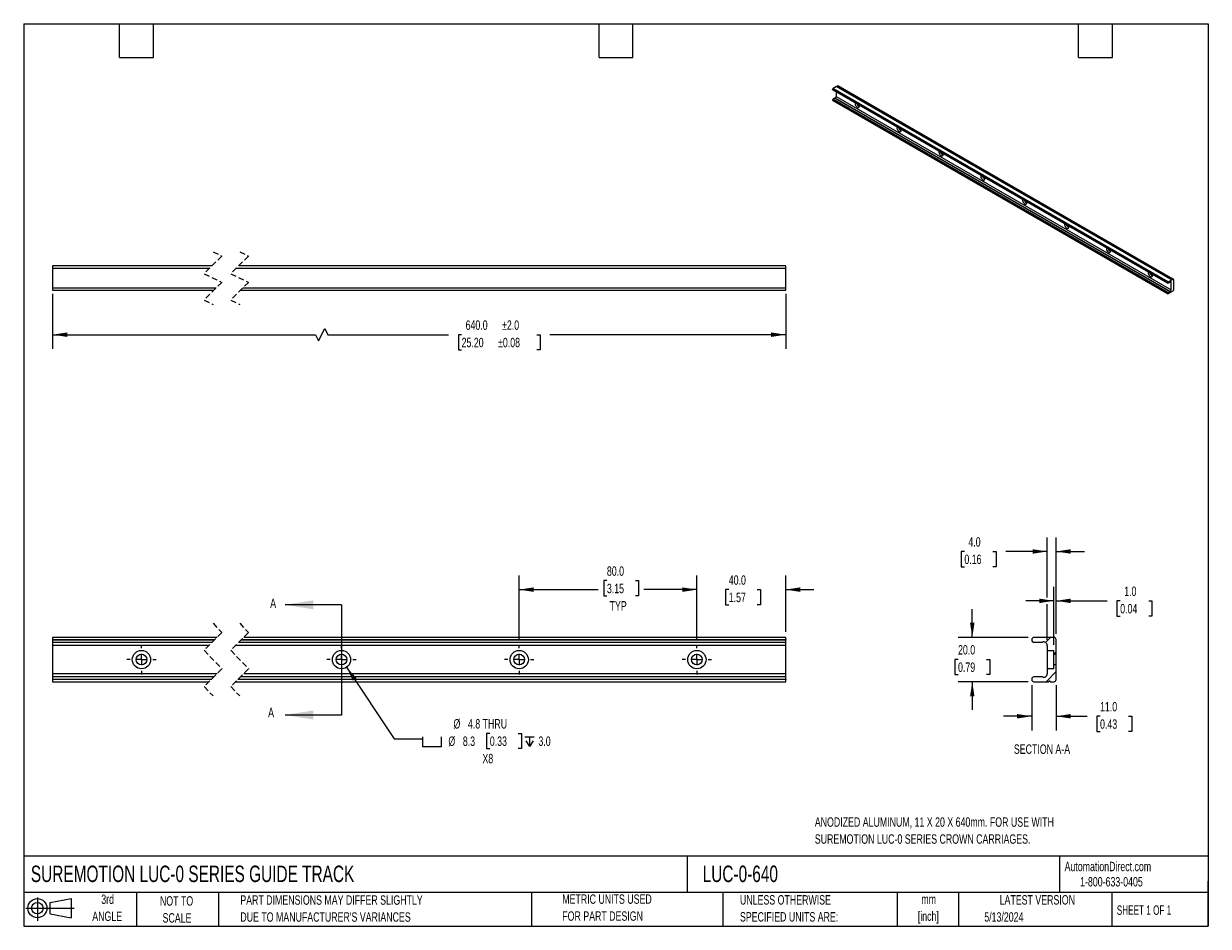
# Model space of a CAD drawing. Header units: millimetres. Extents: x 13 to 546, y 13 to 419.
import ezdxf

# ---------------------------------------------------------------- set-up
doc = ezdxf.new("R2010")
doc.units = ezdxf.units.MM
doc.header["$LTSCALE"] = 2
doc.linetypes.add('CENTERX2', pattern=[20.32, 12.7, -2.54, 2.54, -2.54])
doc.linetypes.add('HIDDEN', pattern=[1.905, 1.27, -0.635])
for name, color, linetype in [('CENTER', 40, 'CENTERX2'), ('HATCH', 6, 'Continuous'), ('SLD-DEFPOINTS', 7, 'Continuous')]:
    doc.layers.add(name, color=color, linetype=linetype)
doc.layers.add('DIMENSIONS', color=140, linetype='Continuous', lineweight=25)
doc.layers.add('TEXT', color=140, linetype='Continuous', lineweight=25)
doc.styles.add('SLDTEXTSTYLE0', font='TXT', dxfattribs={"width": 0.7})
doc.styles.add('SLDTEXTSTYLE1', font='TXT', dxfattribs={"width": 0.65})
doc.dimstyles.new('SLDDIMSTYLE0', dxfattribs={"dimtxt": 4.316016, "dimasz": 6.604, "dimexe": 0, "dimexo": 0.0625, "dimgap": 1.079004, "dimtad": 0, "dimtih": 1, "dimtoh": 1, "dimrnd": 1e-09, "dimzin": 4, "dimdsep": 46, "dimtxsty": 'SLDTEXTSTYLE0', "dimsah": 1, "dimcen": 0.09, "dimadec": 0, "dimazin": 1, "dimtfac": 1, "dimtmove": 0, "dimatfit": 0, "dimfxl": 0, "dimfrac": 2, "dimtolj": 1, "dimtzin": 12, "dimarcsym": 0})
doc.dimstyles.new('SLDDIMSTYLE1', dxfattribs={"dimtxt": 4.316016, "dimasz": 6.604, "dimexe": 0, "dimexo": 0.0625, "dimgap": 1.079004, "dimtad": 0, "dimtih": 1, "dimtoh": 1, "dimrnd": 1e-09, "dimzin": 4, "dimdsep": 46, "dimtxsty": 'SLDTEXTSTYLE0', "dimsah": 1, "dimcen": 0.09, "dimadec": 0, "dimazin": 1, "dimtfac": 1, "dimtofl": 0, "dimtmove": 0, "dimatfit": 3, "dimfxl": 0, "dimfrac": 2, "dimtolj": 1, "dimtzin": 12, "dimarcsym": 0})
doc.dimstyles.new('SLDDIMSTYLE2', dxfattribs={"dimtxt": 4.316016, "dimasz": 6.604, "dimexe": 0, "dimexo": 0.0625, "dimgap": 1.079004, "dimtad": 0, "dimtih": 1, "dimtoh": 1, "dimrnd": 1e-09, "dimzin": 12, "dimdsep": 46, "dimtxsty": 'SLDTEXTSTYLE0', "dimsah": 1, "dimcen": 0, "dimadec": 0, "dimazin": 3, "dimtfac": 1, "dimtofl": 0, "dimtmove": 0, "dimatfit": 3, "dimfxl": 0, "dimfrac": 2, "dimtolj": 1, "dimtzin": 12, "dimarcsym": 0})
doc.dimstyles.new('SLDDIMSTYLE3', dxfattribs={"dimtxt": 4.316016, "dimasz": 6.604, "dimexe": 0, "dimexo": 0.0625, "dimgap": 1.079004, "dimtad": 0, "dimtih": 1, "dimtoh": 1, "dimrnd": 1e-09, "dimzin": 4, "dimdsep": 46, "dimtxsty": 'SLDTEXTSTYLE0', "dimsah": 1, "dimcen": 0.09, "dimadec": 0, "dimazin": 1, "dimtol": 1, "dimtp": 2, "dimtm": 2, "dimtfac": 1, "dimtofl": 0, "dimtmove": 0, "dimatfit": 3, "dimfxl": 0, "dimfrac": 2, "dimtolj": 1, "dimarcsym": 0})

# ---------------------------------------------------------------- blocks, each defined once
blk = doc.blocks.new('Block11')
at = {"color": 7, "linetype": 'Continuous', "lineweight": 18}
for p, q in [((0, 5.76), (21.75, 5.76)), ((5.18, 10.62), (5.18, 0)), ((10.96, 8.33), (20.35, 10.06)), ((10.96, 3.19), (10.96, 8.33)), ((20.35, 10.06), (20.35, 1.46)), ((10.96, 3.19), (20.35, 1.46))]:
    blk.add_line(p, q, dxfattribs=at)
for radius in [4.3, 2.57]:
    blk.add_circle((5.18, 5.76), radius, dxfattribs=at)
blk = doc.blocks.new('Block12')
at = {"layer": 'SLD-DEFPOINTS'}
blk.add_blockref('Block11', (0, 0), dxfattribs=at)
blk = doc.blocks.new('_D')
at = {"layer": 'DIMENSIONS'}
for p, q in [((315.8, 142), (315.8, 170.64)), ((355.8, 145.33), (355.8, 170.64)), ((315.8, 164.29), (303.1, 164.29)), ((330.18, 164.29), (328.73, 164.29)), ((328.73, 164.29), (328.73, 157.43)), ((343, 164.29), (344.45, 164.29)), ((344.45, 164.29), (344.45, 157.43)), ((355.8, 164.29), (368.5, 164.29)), ((328.73, 157.43), (330.18, 157.43)), ((344.45, 157.43), (343, 157.43))]:
    blk.add_line(p, q, dxfattribs=at)
for points in [[(315.8, 164.29), (309.2, 165.31), (309.2, 163.27)], [(355.8, 164.29), (362.4, 163.27), (362.4, 165.31)]]:
    blk.add_solid(points, dxfattribs=at)
at = {"layer": 'DIMENSIONS', "char_height": 4.233, "attachment_point": 1, "style": 'SLDTEXTSTYLE0'}
for s, insert in [('40.0', (330.18, 170.71)), ('1.57', (330.18, 162.89))]:
    blk.add_mtext(s, dxfattribs=dict(at, insert=insert))
blk = doc.blocks.new('_D_1')
at = {"layer": 'DIMENSIONS'}
for p, q in [((235.8, 142), (235.8, 170.64)), ((275.3, 168.33), (273.85, 168.33)), ((273.85, 168.33), (273.85, 161.47)), ((288.12, 168.33), (289.57, 168.33)), ((289.57, 168.33), (289.57, 161.47)), ((315.8, 142), (315.8, 170.64)), ((235.8, 164.29), (271.43, 164.29)), ((273.85, 161.47), (275.3, 161.47)), ((289.57, 161.47), (288.12, 161.47)), ((315.8, 164.29), (291.99, 164.29))]:
    blk.add_line(p, q, dxfattribs=at)
for points in [[(235.8, 164.29), (242.4, 163.27), (242.4, 165.31)], [(315.8, 164.29), (309.2, 165.31), (309.2, 163.27)]]:
    blk.add_solid(points, dxfattribs=at)
at = {"layer": 'DIMENSIONS', "char_height": 4.233, "attachment_point": 1, "style": 'SLDTEXTSTYLE0'}
for s, insert in [('80.0', (275.3, 174.75)), ('3.15', (275.3, 166.92)), ('TYP', (276.53, 159.1))]:
    blk.add_mtext(s, dxfattribs=dict(at, insert=insert))
blk = doc.blocks.new('SW_SYMBOL_HOLE_SPOT')
at = {"layer": 'DIMENSIONS', "color": 0}
for p, q in [((0, 1750), (0, 150)), ((0, 150), (3200, 150)), ((3200, 150), (3200, 1750))]:
    blk.add_line(p, q, dxfattribs=at)
blk = doc.blocks.new('SW_SYMBOL_HOLE_DEPTH')
at = {"layer": 'DIMENSIONS', "color": 0}
for p, q in [((0, 1750), (1600, 1750)), ((200, 1110), (800, 150)), ((800, 1750), (800, 150)), ((1400, 1110), (800, 150))]:
    blk.add_line(p, q, dxfattribs=at)
blk = doc.blocks.new('_D_2')
at = {"layer": 'DIMENSIONS'}
for p, q in [((158.09, 129.36), (179.56, 97.1)), ((179.56, 97.1), (192.26, 97.1)), ((222.58, 99.57), (221.13, 99.57)), ((221.13, 99.57), (221.13, 92.71)), ((235.4, 99.57), (236.85, 99.57)), ((236.85, 99.57), (236.85, 92.71)), ((221.13, 92.71), (222.58, 92.71)), ((236.85, 92.71), (235.4, 92.71))]:
    blk.add_line(p, q, dxfattribs=at)
blk.add_solid([(158.09, 129.36), (160.9, 123.3), (162.59, 124.43)], dxfattribs=at)
at = {"layer": 'DIMENSIONS', "xscale": 0.002688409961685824, "yscale": 0.002688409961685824, "zscale": 0.002688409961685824}
for name, p in [('SW_SYMBOL_HOLE_SPOT', (192.26, 93.28)), ('SW_SYMBOL_HOLE_DEPTH', (238.3, 93.28))]:
    blk.add_blockref(name, p, dxfattribs=at)
at = {"layer": 'DIMENSIONS', "char_height": 4.233, "attachment_point": 1, "style": 'SLDTEXTSTYLE0'}
for s, insert in [('%%c', (206.23, 105.99)), ('4.8 THRU', (212.74, 105.99)), ('%%c', (203.93, 98.17)), ('8.3', (210.44, 98.17)), ('0.33', (222.58, 98.17)), ('3.0', (244.47, 98.17)), ('X8', (219.26, 90.34))]:
    blk.add_mtext(s, dxfattribs=dict(at, insert=insert))
blk = doc.blocks.new('SW_CENTERMARKSYMBOL_0')
at = {"layer": 'CENTER', "color": 0}
for p, q in [((0, 5.08), (0, 6.67)), ((0, 0), (-2.54, 0)), ((0, 0), (0, 2.54)), ((0, 0), (0, -2.54)), ((0, 0), (2.54, 0)), ((5.08, 0), (6.67, 0)), ((-5.08, 0), (-6.67, 0)), ((0, -5.08), (0, -6.67))]:
    blk.add_line(p, q, dxfattribs=at)
blk = doc.blocks.new('SW_CENTERMARKSYMBOL_1')
at = {"layer": 'CENTER', "color": 0}
for p, q in [((0, 5.08), (0, 6.67)), ((0, 0), (-2.54, 0)), ((0, 0), (0, 2.54)), ((0, 0), (0, -2.54)), ((0, 0), (2.54, 0)), ((5.08, 0), (6.67, 0)), ((-5.08, 0), (-6.67, 0)), ((0, -5.08), (0, -6.67))]:
    blk.add_line(p, q, dxfattribs=at)
blk = doc.blocks.new('SW_CENTERMARKSYMBOL_2')
at = {"layer": 'CENTER', "color": 0}
for p, q in [((0, 5.08), (0, 6.67)), ((0, 0), (-2.54, 0)), ((0, 0), (0, 2.54)), ((0, 0), (0, -2.54)), ((0, 0), (2.54, 0)), ((5.08, 0), (6.67, 0)), ((-5.08, 0), (-6.67, 0)), ((0, -5.08), (0, -6.67))]:
    blk.add_line(p, q, dxfattribs=at)
blk = doc.blocks.new('SW_CENTERMARKSYMBOL_3')
at = {"layer": 'CENTER', "color": 0}
for p, q in [((0, 5.08), (0, 6.67)), ((0, 0), (-2.54, 0)), ((0, 0), (0, 2.54)), ((0, 0), (0, -2.54)), ((0, 0), (2.54, 0)), ((5.08, 0), (6.67, 0)), ((-5.08, 0), (-6.67, 0)), ((0, -5.08), (0, -6.67))]:
    blk.add_line(p, q, dxfattribs=at)
blk = doc.blocks.new('_D_3')
at = {"layer": 'DIMENSIONS'}
for p, q in [((476.58, 139.46), (476.58, 165.59)), ((477.59, 144.34), (477.59, 165.59)), ((476.58, 159.24), (463.88, 159.24)), ((477.59, 159.24), (500.58, 159.24)), ((506.43, 159.24), (504.98, 159.24)), ((504.98, 159.24), (504.98, 152.38)), ((519.26, 159.24), (520.71, 159.24)), ((520.71, 159.24), (520.71, 152.38)), ((504.98, 152.38), (506.43, 152.38)), ((520.71, 152.38), (519.26, 152.38))]:
    blk.add_line(p, q, dxfattribs=at)
for points in [[(476.58, 159.24), (469.97, 160.25), (469.97, 158.22)], [(477.59, 159.24), (484.19, 158.22), (484.19, 160.25)]]:
    blk.add_solid(points, dxfattribs=at)
at = {"layer": 'DIMENSIONS', "char_height": 4.233, "attachment_point": 1, "style": 'SLDTEXTSTYLE0'}
for s, insert in [('1.0', (508.23, 165.66)), ('0.04', (506.43, 157.84))]:
    blk.add_mtext(s, dxfattribs=dict(at, insert=insert))
blk = doc.blocks.new('_D_4')
at = {"layer": 'DIMENSIONS'}
for p, q in [((473.58, 160.76), (473.58, 187.82)), ((477.59, 144.34), (477.59, 187.82)), ((436.27, 181.47), (434.82, 181.47)), ((434.82, 181.47), (434.82, 174.61)), ((449.1, 181.47), (450.55, 181.47)), ((450.55, 181.47), (450.55, 174.61)), ((473.58, 181.47), (454.95, 181.47)), ((477.59, 181.47), (490.29, 181.47)), ((434.82, 174.61), (436.27, 174.61)), ((450.55, 174.61), (449.1, 174.61)), ((473.58, 141.7), (473.58, 157.71))]:
    blk.add_line(p, q, dxfattribs=at)
for points in [[(473.58, 181.47), (466.97, 182.48), (466.97, 180.45)], [(477.59, 181.47), (484.19, 180.45), (484.19, 182.48)]]:
    blk.add_solid(points, dxfattribs=at)
at = {"layer": 'DIMENSIONS', "char_height": 4.233, "attachment_point": 1, "style": 'SLDTEXTSTYLE0'}
for s, insert in [('4.0', (438.07, 187.89)), ('0.16', (436.27, 180.06))]:
    blk.add_mtext(s, dxfattribs=dict(at, insert=insert))
blk = doc.blocks.new('_D_5')
at = {"layer": 'DIMENSIONS'}
for p, q in [((439.82, 142.79), (439.82, 155.49)), ((465.04, 142.79), (433.47, 142.79)), ((433.41, 132.89), (431.96, 132.89)), ((431.96, 132.89), (431.96, 126.03)), ((446.23, 132.89), (447.68, 132.89)), ((447.68, 132.89), (447.68, 126.03)), ((431.96, 126.03), (433.41, 126.03)), ((465.04, 122.8), (433.47, 122.8)), ((439.82, 122.8), (439.82, 110.1)), ((447.68, 126.03), (446.23, 126.03))]:
    blk.add_line(p, q, dxfattribs=at)
for points in [[(439.82, 142.79), (440.84, 149.39), (438.81, 149.39)], [(439.82, 122.8), (438.81, 116.2), (440.84, 116.2)]]:
    blk.add_solid(points, dxfattribs=at)
at = {"layer": 'DIMENSIONS', "char_height": 4.233, "attachment_point": 1, "style": 'SLDTEXTSTYLE0'}
for s, insert in [('20.0', (433.41, 139.31)), ('0.79', (433.41, 131.48))]:
    blk.add_mtext(s, dxfattribs=dict(at, insert=insert))
blk = doc.blocks.new('_D_6')
at = {"layer": 'DIMENSIONS'}
for p, q in [((466.59, 121.25), (466.59, 100.93)), ((477.59, 121.25), (477.59, 100.93)), ((466.59, 107.28), (453.89, 107.28)), ((477.59, 107.28), (491.5, 107.28)), ((497.35, 107.28), (495.9, 107.28)), ((495.9, 107.28), (495.9, 100.42)), ((510.17, 107.28), (511.62, 107.28)), ((511.62, 107.28), (511.62, 100.42)), ((495.9, 100.42), (497.35, 100.42)), ((511.62, 100.42), (510.17, 100.42))]:
    blk.add_line(p, q, dxfattribs=at)
for points in [[(466.59, 107.28), (459.98, 108.29), (459.98, 106.26)], [(477.59, 107.28), (484.19, 106.26), (484.19, 108.29)]]:
    blk.add_solid(points, dxfattribs=at)
at = {"layer": 'DIMENSIONS', "char_height": 4.233, "attachment_point": 1, "style": 'SLDTEXTSTYLE0'}
for s, insert in [('11.0', (497.35, 113.7)), ('0.43', (497.35, 105.87))]:
    blk.add_mtext(s, dxfattribs=dict(at, insert=insert))
blk = doc.blocks.new('_D_7')
at = {"layer": 'DIMENSIONS'}
for p, q in [((25.74, 297.52), (25.74, 272.72)), ((355.8, 297.52), (355.8, 272.72)), ((25.74, 279.07), (144.07, 279.07)), ((144.07, 279.07), (145.48, 276.25)), ((145.48, 276.25), (148.3, 281.89)), ((148.3, 281.89), (149.71, 279.07)), ((149.71, 279.07), (204.03, 279.07)), ((209.88, 279.07), (208.43, 279.07)), ((208.43, 279.07), (208.43, 272.21)), ((243.74, 279.07), (245.19, 279.07)), ((245.19, 279.07), (245.19, 272.21)), ((355.8, 279.07), (249.59, 279.07)), ((208.43, 272.21), (209.88, 272.21)), ((245.19, 272.21), (243.74, 272.21))]:
    blk.add_line(p, q, dxfattribs=at)
for points in [[(25.74, 279.07), (32.34, 278.06), (32.34, 280.09)], [(355.8, 279.07), (349.2, 280.09), (349.2, 278.06)]]:
    blk.add_solid(points, dxfattribs=at)
at = {"layer": 'DIMENSIONS', "char_height": 4.233, "attachment_point": 1, "style": 'SLDTEXTSTYLE0'}
for s, insert in [('640.0', (211.68, 285.5)), ('±2.0', (228.09, 285.5)), ('25.20', (209.88, 277.67)), ('±0.08', (226.3, 277.67))]:
    blk.add_mtext(s, dxfattribs=dict(at, insert=insert))

msp = doc.modelspace()

# ---------------------------------------------------------------- hatches: boundary and pattern name
at = {"layer": 'HATCH'}
h = msp.add_hatch(dxfattribs=at)
h.set_pattern_fill('ANSI31', color=256, scale=2, style=0)
edge = h.paths.add_edge_path(flags=0)
edge.add_arc((467.579, 141.556), 0.991, 180, 270)
edge.add_line((467.579, 140.566), (470.993, 140.566))
edge.add_arc((470.993, 141.556), 0.991, 270, 292.37264)
edge.add_arc((471.979, 139.161), 1.6, 0, 112.37264, ccw=False)
edge.add_line((473.579, 139.161), (473.579, 136.923))
edge.add_line((473.579, 136.923), (476.579, 136.923))
edge.add_line((476.579, 136.923), (476.579, 135.196))
edge.add_line((476.579, 135.196), (477.589, 135.196))
edge.add_line((477.589, 135.196), (477.589, 141.8))
edge.add_arc((476.598, 141.8), 0.991, 0, 90)
edge.add_line((476.598, 142.791), (467.579, 142.791))
edge.add_arc((467.579, 141.8), 0.991, 90, 180)
edge.add_line((466.589, 141.8), (466.589, 141.556))
h = msp.add_hatch(dxfattribs=at)
h.set_pattern_fill('ANSI31', color=256, scale=2, style=0)
edge = h.paths.add_edge_path(flags=0)
edge.add_arc((467.579, 124.035), 0.991, 90, 180)
edge.add_line((466.589, 124.035), (466.589, 123.791))
edge.add_arc((467.579, 123.791), 0.991, 180, 270)
edge.add_line((467.579, 122.801), (474.259, 122.801))
edge.add_arc((474.589, 122.801), 0.33, 0, 180, ccw=False)
edge.add_line((474.919, 122.801), (476.598, 122.801))
edge.add_arc((476.598, 123.791), 0.991, 270, 360)
edge.add_line((477.589, 123.791), (477.589, 130.396))
edge.add_line((477.589, 130.396), (476.579, 130.396))
edge.add_line((476.579, 130.396), (476.579, 128.668))
edge.add_line((476.579, 128.668), (473.579, 128.668))
edge.add_line((473.579, 128.668), (473.579, 126.431))
edge.add_arc((471.979, 126.431), 1.6, 247.62736, 360, ccw=False)
edge.add_arc((470.993, 124.035), 0.991, 67.62736, 90)
edge.add_line((470.993, 125.026), (467.579, 125.026))

# ---------------------------------------------------------------- linework, layer by layer
for p, q in [((376.949, 389.546), (527.799, 302.462)), ((376.949, 389.479), (376.949, 389.546)), ((527.799, 302.396), (376.949, 389.479)), ((378.757, 390.859), (377.183, 389.95)), ((528.032, 302.867), (377.183, 389.95)), ((378.757, 390.859), (529.606, 303.776)), ((378.913, 390.949), (379.308, 391.177)), ((529.762, 303.865), (378.913, 390.949)), ((379.308, 391.177), (530.158, 304.094)), ((530.323, 304.11), (379.473, 391.194)), ((376.949, 384.711), (527.799, 297.627)), ((376.949, 384.644), (376.949, 384.711)), ((527.799, 297.561), (376.949, 384.644)), ((377.018, 389.328), (527.867, 302.245)), ((377.018, 384.493), (527.867, 297.409)), ((377.987, 385.579), (377.183, 385.115)), ((528.032, 298.031), (377.183, 385.115)), ((377.987, 385.579), (528.837, 298.496)), ((528.925, 298.527), (378.076, 385.61)), ((378.597, 388.417), (378.597, 386.314)), ((378.597, 386.314), (529.446, 299.23)), ((25.741, 310.072), (25.741, 309.081)), ((97.526, 310.072), (25.741, 310.072)), ((355.8, 310.072), (109.526, 310.072)), ((355.8, 309.081), (355.8, 310.072)), ((25.741, 309.081), (96.535, 309.081)), ((25.741, 309.081), (25.741, 300.062)), ((108.535, 309.081), (355.8, 309.081)), ((355.8, 300.062), (355.8, 309.081)), ((529.762, 303.865), (530.158, 304.094)), ((99.367, 300.062), (25.741, 300.062)), ((25.741, 300.062), (25.741, 299.072)), ((25.741, 299.072), (98.376, 299.072)), ((110.376, 299.072), (355.8, 299.072)), ((355.8, 300.062), (111.367, 300.062)), ((355.8, 299.072), (355.8, 300.062)), ((527.799, 302.396), (527.799, 302.462)), ((528.032, 302.867), (529.606, 303.776)), ((528.837, 302.726), (528.032, 302.261)), ((529.069, 302.913), (529.446, 302.695)), ((529.446, 299.23), (529.446, 302.695)), ((530.391, 303.959), (530.391, 299.057)), ((527.799, 297.561), (527.799, 297.627)), ((530.158, 298.653), (528.032, 297.426)), ((528.032, 298.031), (528.837, 298.496)), ((99.774, 142.791), (25.741, 142.791)), ((25.741, 142.791), (25.741, 141.8)), ((25.741, 141.8), (98.783, 141.8)), ((25.741, 141.8), (25.741, 141.556)), ((25.741, 141.556), (25.741, 140.566)), ((98.539, 141.556), (25.741, 141.556)), ((25.741, 140.566), (97.549, 140.566)), ((25.741, 140.566), (25.741, 139.161)), ((96.144, 139.161), (25.741, 139.161)), ((25.741, 139.161), (25.741, 126.431)), ((355.8, 139.161), (108.144, 139.161)), ((109.549, 140.566), (355.8, 140.566)), ((355.8, 141.556), (110.539, 141.556)), ((110.783, 141.8), (355.8, 141.8)), ((355.8, 142.791), (111.774, 142.791)), ((355.8, 141.8), (355.8, 142.791)), ((355.8, 141.8), (355.8, 141.556)), ((355.8, 140.566), (355.8, 141.556)), ((355.8, 139.161), (355.8, 140.566)), ((355.8, 126.431), (355.8, 139.161)), ((466.589, 141.8), (466.589, 141.556)), ((476.598, 142.791), (467.579, 142.791)), ((467.579, 140.566), (470.993, 140.566)), ((473.579, 139.161), (473.579, 136.923)), ((477.589, 135.196), (477.589, 141.8)), ((473.579, 136.923), (473.579, 128.668)), ((473.579, 136.923), (476.579, 136.923)), ((476.579, 135.196), (476.579, 136.923)), ((476.579, 135.196), (477.589, 135.196)), ((476.579, 130.396), (476.579, 135.196)), ((477.589, 130.396), (477.589, 135.196)), ((476.579, 128.668), (473.579, 128.668)), ((473.579, 128.668), (473.579, 126.431)), ((477.589, 130.396), (476.579, 130.396)), ((476.579, 128.668), (476.579, 130.396)), ((477.589, 123.791), (477.589, 130.396)), ((99.759, 126.431), (25.741, 126.431)), ((25.741, 126.431), (25.741, 125.026)), ((98.354, 125.026), (25.741, 125.026)), ((25.741, 125.026), (25.741, 124.035)), ((25.741, 124.035), (97.363, 124.035)), ((25.741, 124.035), (25.741, 123.791)), ((25.741, 123.791), (25.741, 122.801)), ((97.119, 123.791), (25.741, 123.791)), ((25.741, 122.801), (96.129, 122.801)), ((108.129, 122.801), (355.8, 122.801)), ((355.8, 123.791), (109.119, 123.791)), ((109.363, 124.035), (355.8, 124.035)), ((355.8, 125.026), (110.354, 125.026)), ((355.8, 126.431), (111.759, 126.431)), ((355.8, 125.026), (355.8, 126.431)), ((355.8, 124.035), (355.8, 125.026)), ((355.8, 124.035), (355.8, 123.791)), ((355.8, 122.801), (355.8, 123.791)), ((466.589, 124.035), (466.589, 123.791)), ((470.993, 125.026), (467.579, 125.026)), ((467.579, 122.801), (474.259, 122.801)), ((474.919, 122.801), (476.598, 122.801))]:
    msp.add_line(p, q)
at = {"color": 7, "linetype": 'HIDDEN', "lineweight": 18}
for p, q in [((97.951, 316.422), (101.951, 314.497)), ((109.951, 316.422), (113.951, 314.497)), ((101.951, 314.497), (93.951, 306.497)), ((113.951, 314.497), (105.951, 306.497)), ((93.951, 306.497), (101.951, 302.647)), ((105.951, 306.497), (113.951, 302.647)), ((101.951, 302.647), (93.951, 294.647)), ((113.951, 302.647), (105.951, 294.647)), ((93.951, 294.647), (97.951, 292.722)), ((105.951, 294.647), (109.951, 292.722)), ((101.951, 144.968), (93.951, 136.968)), ((97.951, 149.141), (101.951, 144.968)), ((113.951, 144.968), (105.951, 136.968)), ((109.951, 149.141), (113.951, 144.968)), ((93.951, 136.968), (101.951, 128.623)), ((105.951, 136.968), (113.951, 128.623)), ((101.951, 128.623), (93.951, 120.623)), ((113.951, 128.623), (105.951, 120.623)), ((93.951, 120.623), (97.951, 116.451)), ((105.951, 120.623), (109.951, 116.451))]:
    msp.add_line(p, q, dxfattribs=at)
at = {"flags": 128}
for points in [[(387.106, 383.504), (387.063, 383.326), (387.063, 382.991), (387.148, 382.622), (387.312, 382.251), (387.538, 381.911), (387.808, 381.633), (388.098, 381.441), (388.38, 381.352), (388.631, 381.375), (388.829, 381.507), (388.954, 381.736), (388.998, 382.042), (388.998, 382.042)], [(388.998, 382.042), (388.954, 382.398), (388.943, 382.444)], [(405.963, 372.619), (405.919, 372.441), (405.919, 372.106), (406.004, 371.737), (406.168, 371.366), (406.395, 371.026), (406.665, 370.748), (406.954, 370.556), (407.236, 370.467), (407.488, 370.489), (407.685, 370.621), (407.811, 370.85), (407.854, 371.156), (407.854, 371.156)], [(407.854, 371.156), (407.811, 371.512), (407.799, 371.558)], [(424.819, 361.733), (424.775, 361.555), (424.775, 361.22), (424.861, 360.851), (425.024, 360.48), (425.251, 360.14), (425.521, 359.862), (425.81, 359.67), (426.093, 359.582), (426.344, 359.604), (426.541, 359.736), (426.667, 359.965), (426.71, 360.271), (426.71, 360.271)], [(426.71, 360.271), (426.667, 360.627), (426.656, 360.673)], [(443.675, 350.848), (443.631, 350.67), (443.631, 350.335), (443.717, 349.966), (443.88, 349.595), (444.107, 349.255), (444.377, 348.977), (444.666, 348.785), (444.949, 348.696), (445.2, 348.719), (445.397, 348.85), (445.523, 349.079), (445.566, 349.385), (445.566, 349.385)], [(445.566, 349.385), (445.523, 349.742), (445.512, 349.787)], [(462.531, 339.962), (462.488, 339.784), (462.488, 339.45), (462.573, 339.08), (462.736, 338.709), (462.963, 338.37), (463.233, 338.091), (463.522, 337.899), (463.805, 337.811), (464.056, 337.833), (464.253, 337.965), (464.379, 338.194), (464.422, 338.5), (464.422, 338.5)], [(464.422, 338.5), (464.379, 338.856), (464.368, 338.902)], [(481.387, 329.077), (481.344, 328.899), (481.344, 328.564), (481.429, 328.195), (481.593, 327.824), (481.819, 327.484), (482.089, 327.206), (482.378, 327.014), (482.661, 326.925), (482.912, 326.948), (483.11, 327.079), (483.235, 327.308), (483.279, 327.615), (483.279, 327.615)], [(483.279, 327.615), (483.235, 327.971), (483.224, 328.017)], [(500.243, 318.192), (500.2, 318.014), (500.2, 317.679), (500.285, 317.309), (500.449, 316.938), (500.675, 316.599), (500.945, 316.32), (501.235, 316.129), (501.517, 316.04), (501.768, 316.062), (501.966, 316.194), (502.092, 316.423), (502.135, 316.729), (502.135, 316.729)], [(502.135, 316.729), (502.092, 317.085), (502.08, 317.131)], [(519.1, 307.306), (519.056, 307.128), (519.056, 306.793), (519.142, 306.424), (519.305, 306.053), (519.532, 305.713), (519.802, 305.435), (520.091, 305.243), (520.373, 305.154), (520.625, 305.177), (520.822, 305.308), (520.948, 305.538), (520.991, 305.844), (520.991, 305.844)], [(520.991, 305.844), (520.948, 306.2), (520.936, 306.246)], [(529.446, 302.695), (529.435, 302.794), (529.402, 302.874), (529.349, 302.931), (529.279, 302.96), (529.197, 302.961), (529.107, 302.932), (529.014, 302.877), (528.925, 302.797)], [(529.606, 303.776), (529.612, 303.745), (529.629, 303.725), (529.654, 303.72), (529.684, 303.731), (529.714, 303.755), (529.739, 303.789), (529.756, 303.828), (529.762, 303.865)]]:
    msp.add_lwpolyline(points, dxfattribs=at)
for centre, radius in [((65.741, 132.796), 4.128), ((65.741, 132.796), 2.4), ((155.8, 132.796), 4.127), ((155.8, 132.796), 2.4), ((235.8, 132.796), 4.128), ((235.8, 132.796), 2.4), ((315.8, 132.796), 4.127), ((315.8, 132.796), 2.4)]:
    msp.add_circle(centre, radius)
for centre, radius, start, end in [((377.106, 389.459), 0.158, 172.74417, 235.94365), ((377.456, 389.523), 0.507, 122.60548, 177.39452), ((378.744, 390.957), 0.169, 302.61121, 357.39417), ((379.405, 391.042), 0.166, 65.69288, 125.61758), ((377.106, 384.624), 0.158, 172.74417, 235.94365), ((377.456, 384.687), 0.507, 122.60548, 177.39452), ((378.105, 385.386), 0.227, 97.24678, 121.22352), ((377.856, 386.318), 0.74, 287.26733, 359.70473), ((389.709, 383.571), 1.934, 194.6822, 247.46822), ((389.157, 383.185), 0.921, 204.38209, 258.73121), ((408.566, 372.686), 1.934, 194.6822, 247.46822), ((408.014, 372.299), 0.921, 204.38209, 258.73121), ((427.422, 361.8), 1.934, 194.6822, 247.46822), ((426.87, 361.414), 0.921, 204.38209, 258.73121), ((446.278, 350.915), 1.934, 194.6822, 247.46822), ((445.726, 350.528), 0.921, 204.38209, 258.73121), ((465.134, 340.03), 1.934, 194.6822, 247.46822), ((464.582, 339.643), 0.921, 204.38209, 258.73121), ((483.99, 329.144), 1.934, 194.6822, 247.46822), ((483.438, 328.758), 0.921, 204.38209, 258.73121), ((502.846, 318.259), 1.934, 194.6822, 247.46822), ((502.295, 317.872), 0.921, 204.38209, 258.73121), ((521.703, 307.373), 1.934, 194.6822, 247.46822), ((521.151, 306.987), 0.921, 204.38209, 258.73121), ((530.249, 303.982), 0.144, 350.78596, 129.20329), ((527.941, 302.373), 0.144, 170.78596, 309.20329), ((528.306, 302.439), 0.507, 122.60548, 177.39452), ((528.632, 303.071), 0.402, 300.68907, 317.02428), ((528.706, 299.234), 0.74, 287.26733, 359.70473), ((529.884, 299.08), 0.507, 302.60548, 357.39452), ((527.941, 297.538), 0.144, 170.78596, 309.20329), ((528.306, 297.604), 0.507, 122.60548, 177.39452), ((528.954, 298.302), 0.227, 97.24678, 121.22352), ((467.579, 141.8), 0.991, 90, 180), ((467.579, 141.556), 0.991, 180, 270), ((470.993, 141.556), 0.991, 270, 292.37264), ((471.979, 139.161), 1.6, 0, 112.37264), ((476.598, 141.8), 0.991, 0, 90), ((467.579, 124.035), 0.991, 90, 180), ((467.579, 123.791), 0.991, 180, 270), ((470.993, 124.035), 0.991, 67.62736, 90), ((471.979, 126.431), 1.6, 247.62736, 0), ((474.589, 122.801), 0.33, 0, 180), ((476.598, 123.791), 0.991, 270, 0)]:
    msp.add_arc(centre, radius, start, end)
at = {"layer": 'TEXT'}
for p, q in [((12.7, 419.1), (546.1, 419.1)), ((12.7, 419.1), (12.7, 12.7)), ((55.88, 403.86), (55.88, 419.1)), ((71.12, 403.86), (71.12, 419.1)), ((271.78, 403.86), (271.78, 419.1)), ((287.02, 403.86), (287.02, 419.1)), ((487.68, 403.86), (487.68, 419.1)), ((502.92, 403.86), (502.92, 419.1)), ((546.1, 419.1), (546.1, 12.7)), ((55.88, 403.86), (71.12, 403.86)), ((271.78, 403.86), (287.02, 403.86)), ((487.68, 403.86), (502.92, 403.86)), ((155.8, 157.459), (155.8, 107.835)), ((546.1, 44.252), (12.7, 44.252)), ((311.518, 44.252), (311.518, 27.94)), ((479.151, 44.252), (479.151, 27.94)), ((546.1, 12.7), (546.1, 33.02)), ((546.1, 27.94), (12.7, 27.94)), ((63.5, 27.94), (63.5, 12.7)), ((100.423, 27.94), (100.423, 12.7)), ((241.293, 27.94), (241.293, 12.7)), ((327.56, 27.94), (327.56, 12.7)), ((406.049, 27.94), (406.049, 12.7)), ((433.624, 27.94), (433.624, 12.7)), ((502.697, 27.94), (502.697, 12.7)), ((12.7, 12.7), (546.1, 12.7))]:
    msp.add_line(p, q, dxfattribs=at)
at = {"layer": 'TEXT', "linetype": 'Continuous'}
for p, q in [((155.8, 157.459), (130.4, 157.459)), ((155.8, 107.835), (130.4, 107.835))]:
    msp.add_line(p, q, dxfattribs=at)
at = {"layer": 'TEXT'}
for points in [[(130.4, 157.459), (143.1, 155.427), (143.1, 159.491)], [(130.4, 107.835), (143.1, 105.803), (143.1, 109.867)]]:
    msp.add_solid(points, dxfattribs=at)

# ---------------------------------------------------------------- block references
at = {"layer": 'CENTER'}
for name, p in [('SW_CENTERMARKSYMBOL_2', (65.741, 132.796)), ('SW_CENTERMARKSYMBOL_1', (155.8, 132.796)), ('SW_CENTERMARKSYMBOL_0', (235.8, 132.796)), ('SW_CENTERMARKSYMBOL_3', (315.8, 132.796))]:
    msp.add_blockref(name, p, dxfattribs=at)
at = {"layer": 'SLD-DEFPOINTS'}
msp.add_blockref('Block12', (13.676, 15.108), dxfattribs=at)

# ---------------------------------------------------------------- texts
at = {"layer": 'TEXT'}
for s, insert, char_height, attachment_point, style in [('A', (123.669, 160.272), 4.316, 1, 'SLDTEXTSTYLE0'), ('A', (122.746, 111.109), 4.316, 1, 'SLDTEXTSTYLE0'), ('SECTION A-A', (471.219, 94.588), 4.23333, 2, 'SLDTEXTSTYLE0'), ('ANODIZED ALUMINUM, 11 X 20 X 640mm. FOR USE WITH', (368.92, 61.755), 4.23333, 1, 'SLDTEXTSTYLE0'), ('SUREMOTION LUC-0 SERIES CROWN CARRIAGES.', (368.92, 54.11), 4.23333, 1, 'SLDTEXTSTYLE0'), ('SUREMOTION LUC-0 SERIES GUIDE TRACK', (15.931, 40.03), 7.40833, 1, 'SLDTEXTSTYLE0'), ('LUC-0-640', (318.415, 40.03), 7.4083, 1, 'SLDTEXTSTYLE0'), ('AutomationDirect.com', (481.39, 41.753), 4.23333, 1, 'SLDTEXTSTYLE0'), ('1-800-633-0405', (488.383, 34.874), 4.23333, 1, 'SLDTEXTSTYLE0'), ('3rd', (50.493, 27.001), 4.2333, 2, 'SLDTEXTSTYLE0'), ('PART DIMENSIONS MAY DIFFER SLIGHTLY', (110.239, 26.642), 4.23333, 1, 'SLDTEXTSTYLE0'), ('METRIC UNITS USED', (255.209, 27.072), 4.23333, 1, 'SLDTEXTSTYLE0'), ('UNLESS OTHERWISE', (335.216, 26.723), 4.23333, 1, 'SLDTEXTSTYLE0'), ('LATEST VERSION', (469.104, 26.728), 4.23333, 2, 'SLDTEXTSTYLE0'), ('NOT TO', (81.537, 26.252), 4.2333, 2, 'SLDTEXTSTYLE0'), ('mm', (420.198, 27.038), 4.2333, 2, 'SLDTEXTSTYLE0'), ('SHEET 1 OF 1', (504.883, 22.103), 4.23333, 1, 'SLDTEXTSTYLE1'), ('ANGLE', (50.298, 19.357), 4.2333, 2, 'SLDTEXTSTYLE0'), ('SCALE', (81.729, 18.608), 4.2333, 2, 'SLDTEXTSTYLE0'), ("DUE TO MANUFACTURER'S VARIANCES", (110.239, 18.997), 4.23333, 1, 'SLDTEXTSTYLE0'), ('FOR PART DESIGN', (255.209, 19.428), 4.23333, 1, 'SLDTEXTSTYLE0'), ('SPECIFIED UNITS ARE:', (335.216, 19.078), 4.23333, 1, 'SLDTEXTSTYLE0'), ('[inch]', (420.03, 19.394), 4.2333, 2, 'SLDTEXTSTYLE0'), ('5/13/2024', (445.226, 19.017), 4.2333, 1, 'SLDTEXTSTYLE0')]:
    msp.add_mtext(s, dxfattribs=dict(at, insert=insert, char_height=char_height, attachment_point=attachment_point, style=style))

# ---------------------------------------------------------------- dimensions: what is measured, and where the dimension line sits
at = {"layer": 'DIMENSIONS'}
dim = msp.add_linear_dim(base=(25.741, 279.072), p1=(355.8, 300.062), p2=(25.741, 300.062), text='640.0MAX', dimstyle='SLDDIMSTYLE3', dxfattribs=at)
dim.commit()
dim.dimension.update_dxf_attribs({"geometry": '_D_7', "text_midpoint": (226.81, 279.072), "dimtype": 160})
for base, p1, p2, angle, picture, middle in [((473.579, 181.467), (477.589, 141.8), (473.579, 139.161), 0, '_D_4', (442.684, 181.467)), ((355.8, 164.29), (315.8, 139.463), (355.8, 142.791), 0, '_D', (336.588, 164.29)), ((439.822, 122.801), (467.579, 142.791), (467.579, 122.801), 90, '_D_5', (439.822, 132.887)), ((466.589, 107.277), (477.589, 123.791), (466.589, 123.791), 0, '_D_6', (503.762, 107.277))]:
    dim = msp.add_linear_dim(base=base, p1=p1, p2=p2, angle=angle, dimstyle='SLDDIMSTYLE0', dxfattribs=at)
    dim.commit()
    dim.dimension.update_dxf_attribs({"geometry": picture, "text_midpoint": middle, "dimtype": 160})
dim = msp.add_linear_dim(base=(235.8, 164.29), p1=(315.8, 139.463), p2=(235.8, 139.463), angle=0, text='<>\\PTYP', dimstyle='SLDDIMSTYLE1', dxfattribs=at)
dim.commit()
dim.dimension.update_dxf_attribs({"geometry": '_D_1', "text_midpoint": (281.711, 164.29), "dimtype": 160})
dim = msp.add_linear_dim(base=(477.589, 159.239), p1=(476.579, 136.923), p2=(477.589, 141.8), dimstyle='SLDDIMSTYLE0', dxfattribs=at)
dim.commit()
dim.dimension.update_dxf_attribs({"geometry": '_D_3', "text_midpoint": (512.843, 159.239), "dimtype": 160})
dim = msp.add_diameter_dim_2p(p1=(153.5122, 136.2315), p2=(158.0873, 129.3602), text='%%c4.8 THRU\\P{\\fGDT;v}<>{\\fGDT;x}3.0\\PX8', dimstyle='SLDDIMSTYLE2', dxfattribs=at)
dim.commit()
dim.dimension.update_dxf_attribs({"geometry": '_D_2', "text_midpoint": (222.986, 96.1383), "dimtype": 163})

doc.saveas('drawing.dxf')
